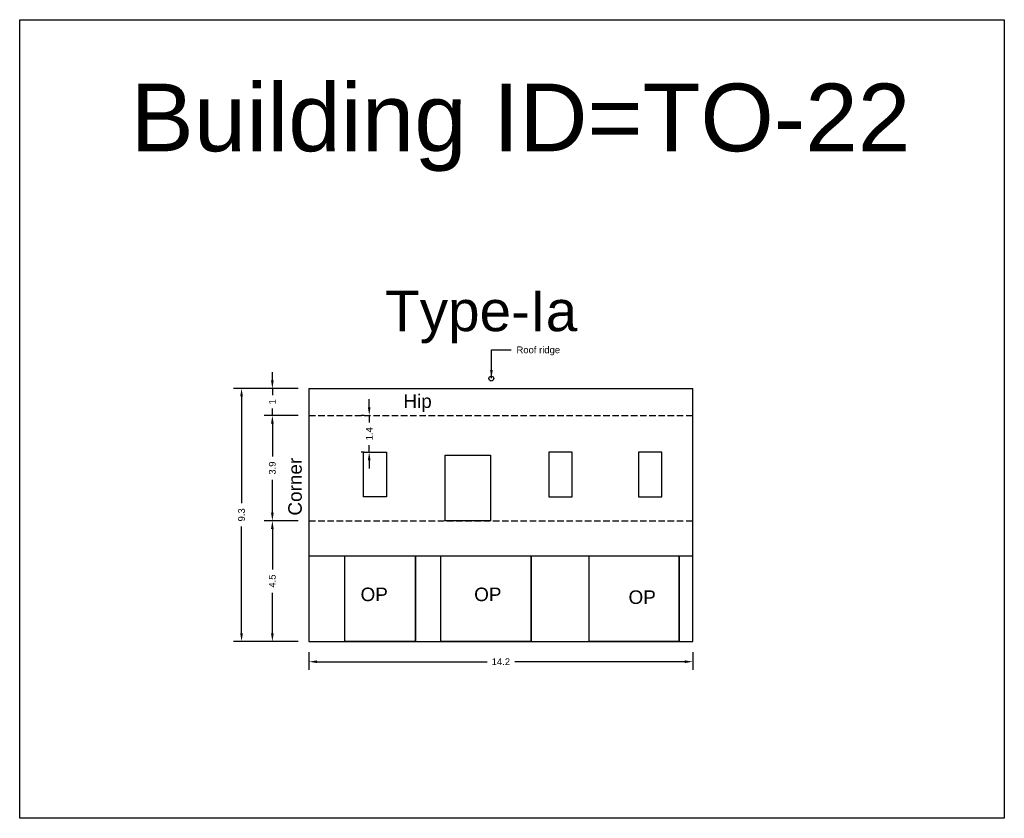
# Model space of a CAD drawing. Header units: metres. Extents: x 3416649 to 3417130, y -6713042 to -6712690.
# Tile 28 of 70: x 3416697 to 3416734, y -6712810 to -6712780. Entities that reach past the tile are written whole.
import ezdxf

# ---------------------------------------------------------------- set-up
doc = ezdxf.new("R2010")
doc.units = ezdxf.units.M
doc.linetypes.add('ACAD_ISO02W100', pattern=[15, 12, -3])
doc.layers.add('Dotted', color=7, linetype='ACAD_ISO02W100', plot=False)
doc.styles.get("Standard").update_dxf_attribs({"font": 'arial.ttf'})
doc.dimstyles.new('ISO-25', dxfattribs={"dimtxt": 0.25, "dimasz": 0.3, "dimexe": 0.3, "dimexo": 0.4, "dimgap": 0.2, "dimtad": 0, "dimdec": 1, "dimdsep": 46, "dimtxsty": 'Standard', "dimcen": 2.5, "dimadec": 0, "dimazin": 0, "dimtfac": 1, "dimtdec": 1, "dimtmove": 0, "dimatfit": 3, "dimfxl": 1, "dimarcsym": 0})

# ---------------------------------------------------------------- blocks, each defined once
blk = doc.blocks.new('*D169')
at = {"color": 0, "lineweight": -2, "transparency": 16777216}
for p, q in [((3416706.725, -6712793.687), (3416706.725, -6712793.387)), ((3416707.679, -6712793.987), (3416706.425, -6712793.987)), ((3416706.725, -6712793.987), (3416706.725, -6712794.241)), ((3416707.679, -6712794.987), (3416706.425, -6712794.987)), ((3416706.725, -6712794.987), (3416706.725, -6712794.733)), ((3416706.725, -6712795.287), (3416706.725, -6712795.587))]:
    blk.add_line(p, q, dxfattribs=at)
at = {"color": 0, "transparency": 16777216}
for points in [[(3416706.675, -6712793.687), (3416706.775, -6712793.687), (3416706.725, -6712793.987)], [(3416706.675, -6712795.287), (3416706.775, -6712795.287), (3416706.725, -6712794.987)]]:
    blk.add_solid(points, dxfattribs=at)
at = {"layer": 'Defpoints', "color": 0, "transparency": 16777216}
for p in [(3416706.725, -6712793.987), (3416708.079, -6712793.987), (3416708.079, -6712794.987)]:
    blk.add_point(p, dxfattribs=at)
at = {"color": 0, "transparency": 16777216, "insert": (3416706.725, -6712794.487), "char_height": 0.25, "attachment_point": 5, "rotation": 90}
blk.add_mtext('1', dxfattribs=at)
blk = doc.blocks.new('*D170')
at = {"color": 0, "lineweight": -2, "transparency": 16777216}
for p, q in [((3416707.679, -6712798.879), (3416706.425, -6712798.879)), ((3416706.725, -6712799.179), (3416706.725, -6712800.674)), ((3416706.725, -6712803.037), (3416706.725, -6712801.541)), ((3416707.679, -6712803.337), (3416706.425, -6712803.337))]:
    blk.add_line(p, q, dxfattribs=at)
at = {"color": 0, "transparency": 16777216}
for points in [[(3416706.675, -6712799.179), (3416706.775, -6712799.179), (3416706.725, -6712798.879)], [(3416706.675, -6712803.037), (3416706.775, -6712803.037), (3416706.725, -6712803.337)]]:
    blk.add_solid(points, dxfattribs=at)
at = {"layer": 'Defpoints', "color": 0, "transparency": 16777216}
for p in [(3416706.725, -6712798.879), (3416708.079, -6712798.879), (3416708.079, -6712803.337)]:
    blk.add_point(p, dxfattribs=at)
at = {"color": 0, "transparency": 16777216, "insert": (3416706.725, -6712801.108), "char_height": 0.25, "attachment_point": 5, "rotation": 90}
blk.add_mtext('4.5', dxfattribs=at)
blk = doc.blocks.new('*D171')
at = {"color": 0, "lineweight": -2, "transparency": 16777216}
for p, q in [((3416707.679, -6712794.987), (3416706.425, -6712794.987)), ((3416706.725, -6712795.287), (3416706.725, -6712796.505)), ((3416706.725, -6712798.579), (3416706.725, -6712797.361)), ((3416707.679, -6712798.879), (3416706.425, -6712798.879))]:
    blk.add_line(p, q, dxfattribs=at)
at = {"color": 0, "transparency": 16777216}
for points in [[(3416706.675, -6712795.287), (3416706.775, -6712795.287), (3416706.725, -6712794.987)], [(3416706.675, -6712798.579), (3416706.775, -6712798.579), (3416706.725, -6712798.879)]]:
    blk.add_solid(points, dxfattribs=at)
at = {"layer": 'Defpoints', "color": 0, "transparency": 16777216}
for p in [(3416706.725, -6712794.987), (3416708.079, -6712794.987), (3416708.079, -6712798.879)]:
    blk.add_point(p, dxfattribs=at)
at = {"color": 0, "transparency": 16777216, "insert": (3416706.725, -6712796.933), "char_height": 0.25, "attachment_point": 5, "rotation": 90}
blk.add_mtext('3.9', dxfattribs=at)
blk = doc.blocks.new('*D172')
at = {"color": 0, "lineweight": -2, "transparency": 16777216}
for p, q in [((3416708.079, -6712803.737), (3416708.079, -6712804.387)), ((3416722.269, -6712803.737), (3416722.269, -6712804.387)), ((3416708.379, -6712804.087), (3416714.663, -6712804.087)), ((3416721.969, -6712804.087), (3416715.686, -6712804.087))]:
    blk.add_line(p, q, dxfattribs=at)
at = {"color": 0, "transparency": 16777216}
for points in [[(3416708.379, -6712804.037), (3416708.379, -6712804.137), (3416708.079, -6712804.087)], [(3416721.969, -6712804.037), (3416721.969, -6712804.137), (3416722.269, -6712804.087)]]:
    blk.add_solid(points, dxfattribs=at)
at = {"layer": 'Defpoints', "color": 0, "transparency": 16777216}
for p in [(3416708.079, -6712803.337), (3416722.269, -6712803.337), (3416722.269, -6712804.087)]:
    blk.add_point(p, dxfattribs=at)
at = {"color": 0, "transparency": 16777216, "insert": (3416715.174, -6712804.087), "char_height": 0.25, "attachment_point": 5}
blk.add_mtext('14.2', dxfattribs=at)
blk = doc.blocks.new('*D173')
at = {"color": 0, "lineweight": -2, "transparency": 16777216}
for p, q in [((3416707.679, -6712793.987), (3416705.286, -6712793.987)), ((3416705.586, -6712794.287), (3416705.586, -6712798.234)), ((3416705.586, -6712803.037), (3416705.586, -6712799.089)), ((3416707.679, -6712803.337), (3416705.286, -6712803.337))]:
    blk.add_line(p, q, dxfattribs=at)
at = {"color": 0, "transparency": 16777216}
for points in [[(3416705.536, -6712794.287), (3416705.636, -6712794.287), (3416705.586, -6712793.987)], [(3416705.536, -6712803.037), (3416705.636, -6712803.037), (3416705.586, -6712803.337)]]:
    blk.add_solid(points, dxfattribs=at)
at = {"layer": 'Defpoints', "color": 0, "transparency": 16777216}
for p in [(3416705.586, -6712793.987), (3416708.079, -6712793.987), (3416708.079, -6712803.337)]:
    blk.add_point(p, dxfattribs=at)
at = {"color": 0, "transparency": 16777216, "insert": (3416705.586, -6712798.662), "char_height": 0.25, "attachment_point": 5, "rotation": 90}
blk.add_mtext('9.3', dxfattribs=at)
blk = doc.blocks.new('*D174')
at = {"color": 0, "lineweight": -2, "transparency": 16777216}
for p, q in [((3416710.306, -6712794.687), (3416710.306, -6712794.387)), ((3416710.119, -6712794.987), (3416710.006, -6712794.987)), ((3416710.306, -6712794.987), (3416710.306, -6712795.25)), ((3416710.306, -6712796.344), (3416710.306, -6712796.081)), ((3416710.119, -6712796.344), (3416710.006, -6712796.344)), ((3416710.306, -6712796.644), (3416710.306, -6712796.944))]:
    blk.add_line(p, q, dxfattribs=at)
at = {"color": 0, "transparency": 16777216}
for points in [[(3416710.256, -6712794.687), (3416710.356, -6712794.687), (3416710.306, -6712794.987)], [(3416710.256, -6712796.644), (3416710.356, -6712796.644), (3416710.306, -6712796.344)]]:
    blk.add_solid(points, dxfattribs=at)
at = {"layer": 'Defpoints', "color": 0, "transparency": 16777216}
for p in [(3416710.306, -6712794.987), (3416710.519, -6712794.987), (3416710.519, -6712796.344)]:
    blk.add_point(p, dxfattribs=at)
at = {"color": 0, "transparency": 16777216, "insert": (3416710.306, -6712795.665), "char_height": 0.25, "attachment_point": 5, "rotation": 90}
blk.add_mtext('1.4', dxfattribs=at)

msp = doc.modelspace()

# ---------------------------------------------------------------- linework, layer by layer
for points in [[(3416697.384, -6712780.366), (3416733.786, -6712780.366), (3416733.786, -6712809.873), (3416697.384, -6712809.873)], [(3416710.09, -6712796.344), (3416710.948, -6712796.344), (3416710.948, -6712797.996), (3416710.09, -6712797.996)], [(3416713.111, -6712796.45), (3416714.784, -6712796.45), (3416714.784, -6712798.879), (3416713.111, -6712798.879)], [(3416717.805, -6712796.344), (3416716.947, -6712796.344), (3416716.947, -6712797.996), (3416717.805, -6712797.996)], [(3416721.123, -6712796.344), (3416720.266, -6712796.344), (3416720.266, -6712797.996), (3416721.123, -6712797.996)], [(3416709.4, -6712800.179), (3416712.021, -6712800.179), (3416712.021, -6712803.337), (3416709.4, -6712803.337)], [(3416712.955, -6712800.179), (3416716.293, -6712800.179), (3416716.293, -6712803.337), (3416712.955, -6712803.337)], [(3416718.439, -6712800.179), (3416721.769, -6712800.179), (3416721.769, -6712803.337), (3416718.439, -6712803.337)]]:
    msp.add_lwpolyline(points, close=True)
for points in [[(3416708.079, -6712793.987), (3416722.269, -6712793.987)], [(3416708.079, -6712793.987), (3416708.079, -6712803.337)], [(3416722.269, -6712803.337), (3416722.269, -6712793.987)], [(3416708.079, -6712800.179), (3416722.269, -6712800.179)], [(3416709.4, -6712803.337), (3416709.4, -6712800.179)], [(3416712.021, -6712803.337), (3416712.021, -6712800.179)], [(3416712.955, -6712803.337), (3416712.955, -6712800.179)], [(3416716.293, -6712803.337), (3416716.293, -6712800.179)], [(3416718.439, -6712803.337), (3416718.439, -6712800.179)], [(3416721.769, -6712803.337), (3416721.769, -6712800.179)], [(3416708.079, -6712803.337), (3416722.269, -6712803.337)]]:
    msp.add_lwpolyline(points)
msp.add_circle((3416714.82, -6712793.627), 0.0898)
at = {"layer": 'Dotted', "ltscale": 0.02}
for points in [[(3416708.079, -6712794.987), (3416722.269, -6712794.987)], [(3416708.079, -6712798.879), (3416722.269, -6712798.879)]]:
    msp.add_lwpolyline(points, dxfattribs=at)

# ---------------------------------------------------------------- texts
at = {"attachment_point": 1}
for s, width, heights, insert, char_height in [('Building ID=TO-22', 67.86454, [0.517], (3416701.489, -6712782.727), 2.5), ('Type-Ia ', 9.99112, [0.517], (3416710.894, -6712790.374), 1.5), ('Hip', 67.86454, [0], (3416711.57, -6712794.21), 0.5), ('OP', 67.86454, [0], (3416709.986, -6712801.349), 0.5), ('OP', 67.86454, [0], (3416714.187, -6712801.349), 0.5), ('OP', 67.86454, [0], (3416719.893, -6712801.452), 0.5)]:
    msp.add_mtext_dynamic_manual_height_columns(s, width=width, gutter_width=12.5, heights=heights, dxfattribs=dict(at, insert=insert, char_height=char_height))
at = {"insert": (3416715.751, -6712792.439), "char_height": 0.25, "attachment_point": 1}
msp.add_mtext('Roof ridge', dxfattribs=at)
at = {"insert": (3416707.312, -6712798.688), "char_height": 0.5, "attachment_point": 1, "rotation": 90}
msp.add_mtext_dynamic_manual_height_columns('Corner', width=67.86454, gutter_width=12.5, heights=[0], dxfattribs=at)

# ---------------------------------------------------------------- dimensions: what is measured, and where the dimension line sits
for base, p1, p2, picture, middle in [((3416706.725, -6712793.987), (3416708.079, -6712794.987), (3416708.079, -6712793.987), '*D169', (3416706.725, -6712794.487)), ((3416705.585692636, -6712793.986792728), (3416708.079318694, -6712803.336792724), (3416708.079318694, -6712793.986792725), '*D173', (3416705.585692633, -6712798.661792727)), ((3416706.725, -6712794.987), (3416708.079, -6712798.879), (3416708.079, -6712794.987), '*D171', (3416706.725, -6712796.933)), ((3416706.725, -6712798.879), (3416708.079, -6712803.337), (3416708.079, -6712798.879), '*D170', (3416706.725, -6712801.108))]:
    dim = msp.add_linear_dim(base=base, p1=p1, p2=p2, angle=90, dimstyle='ISO-25')
    dim.commit()
    dim.dimension.update_dxf_attribs({"geometry": picture, "text_midpoint": middle})
dim = msp.add_linear_dim(base=(3416710.306, -6712794.987), p1=(3416710.519, -6712796.344), p2=(3416710.519, -6712794.987), angle=90, dimstyle='ISO-25')
dim.commit()
dim.dimension.update_dxf_attribs({"geometry": '*D174', "text_midpoint": (3416710.306, -6712795.665), "dimtype": 160})
dim = msp.add_linear_dim(base=(3416722.269, -6712804.087), p1=(3416708.079, -6712803.337), p2=(3416722.269, -6712803.337), dimstyle='ISO-25')
dim.commit()
dim.dimension.update_dxf_attribs({"geometry": '*D172', "text_midpoint": (3416715.174, -6712804.087)})

# ---------------------------------------------------------------- leaders
at = {"annotation_type": 0, "has_hookline": 1, "hookline_direction": 0, "text_width": 1.569}
msp.add_leader([(3416714.824, -6712793.612), (3416714.824, -6712792.564), (3416715.551, -6712792.564)], dimstyle='ISO-25', override={"dimgap": 0.2, "dimtad": 0}, dxfattribs=at)

doc.saveas('drawing.dxf')
